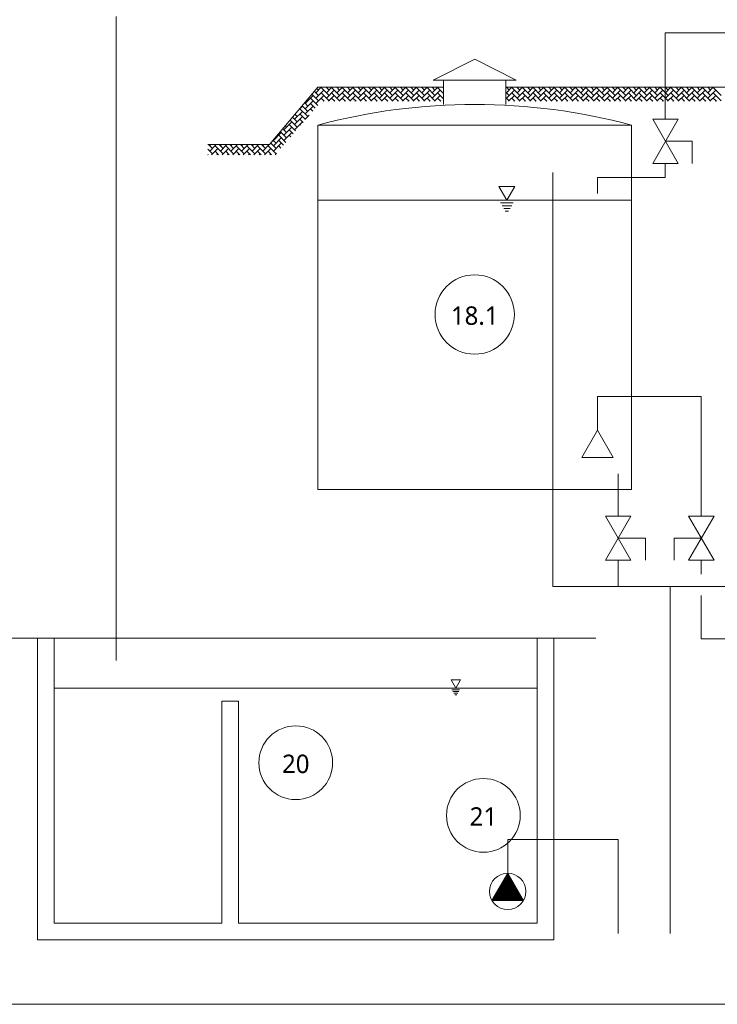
# Model space of a CAD drawing. Extents: x 8447392 to 8536225, y 5996969 to 6031026.
# Tile 29 of 37: x 8494993 to 8496884, y 6024298 to 6026968. Entities that reach past the tile are written whole.
import ezdxf
from ezdxf.enums import TextEntityAlignment as Align

# ---------------------------------------------------------------- set-up
doc = ezdxf.new("R2010")
doc.units = 0
doc.header["$MEASUREMENT"] = 0
doc.layers.add('a_armatura', color=7, linetype='CONTINUOUS', lineweight=5)
doc.styles.add('TrembuchetMS', font='trebuc.ttf')

msp = doc.modelspace()

# ---------------------------------------------------------------- linework, layer by layer
at = {"layer": 'a_armatura', "color": 250, "lineweight": 5, "true_color": 0x424242}
for p, q in [((8495254.53931, 6026976.34161), (8495254.53931, 6025230.6804)), ((8496743.22352, 6026932.28732), (8496743.22352, 6026697.99543)), ((8496743.22352, 6026932.28732), (8497090.0597, 6026932.28732)), ((8496226.51362, 6026860.13431), (8496114.01362, 6026803.88431)), ((8496226.51362, 6026860.13431), (8496339.01362, 6026803.88431)), ((8496114.01362, 6026803.88431), (8496339.01362, 6026803.88431)), ((8496142.13862, 6026737.67046), (8496142.13862, 6026803.88431)), ((8496310.88862, 6026737.67046), (8496310.88862, 6026803.88431)), ((8495795.49595, 6026769.38539), (8495810.30434, 6026784.19379)), ((8495795.49595, 6026755.01698), (8495817.04856, 6026776.5696)), ((8495802.68015, 6026776.56959), (8495798.29462, 6026780.95512)), ((8495831.41697, 6026762.20118), (8495809.86435, 6026783.7538)), ((8495831.41697, 6026776.56959), (8495823.79277, 6026784.19379)), ((8495824.23277, 6026783.7538), (8495824.67275, 6026784.19379)), ((8495824.23277, 6026769.38539), (8495839.04116, 6026784.19379)), ((8495824.23277, 6026755.01698), (8495845.78538, 6026776.5696)), ((8495860.15378, 6026762.20118), (8495838.60117, 6026783.7538)), ((8495860.15378, 6026776.56959), (8495852.52959, 6026784.19379)), ((8495852.96958, 6026783.7538), (8495853.40957, 6026784.19379)), ((8495852.96958, 6026769.38539), (8495867.77798, 6026784.19379)), ((8495852.96958, 6026755.01698), (8495874.5222, 6026776.5696)), ((8495888.8906, 6026762.20118), (8495867.33799, 6026783.7538)), ((8495888.8906, 6026776.56959), (8495881.26641, 6026784.19379)), ((8495881.7064, 6026783.7538), (8495882.14639, 6026784.19379)), ((8495881.7064, 6026769.38539), (8495896.5148, 6026784.19379)), ((8495881.7064, 6026755.01698), (8495903.25902, 6026776.5696)), ((8495917.62742, 6026762.20118), (8495896.07481, 6026783.7538)), ((8495917.62742, 6026776.56959), (8495910.00323, 6026784.19379)), ((8495910.44322, 6026783.7538), (8495910.88321, 6026784.19379)), ((8495910.44322, 6026769.38539), (8495925.25162, 6026784.19379)), ((8495910.44322, 6026755.01698), (8495931.99584, 6026776.5696)), ((8495946.36424, 6026762.20118), (8495924.81163, 6026783.7538)), ((8495946.36424, 6026776.56959), (8495938.74005, 6026784.19379)), ((8495939.18004, 6026783.7538), (8495939.62003, 6026784.19379)), ((8495939.18004, 6026769.38539), (8495953.98844, 6026784.19379)), ((8495939.18004, 6026755.01698), (8495960.73266, 6026776.5696)), ((8495975.10106, 6026762.20118), (8495953.54845, 6026783.7538)), ((8495975.10106, 6026776.56959), (8495967.47687, 6026784.19379)), ((8495967.91686, 6026783.7538), (8495968.35685, 6026784.19379)), ((8495967.91686, 6026769.38539), (8495982.72526, 6026784.19379)), ((8495967.91686, 6026755.01698), (8495989.46948, 6026776.5696)), ((8496003.83788, 6026762.20118), (8495982.28527, 6026783.7538)), ((8496003.83788, 6026776.56959), (8495996.21369, 6026784.19379)), ((8495996.65368, 6026783.7538), (8495997.09367, 6026784.19379)), ((8495996.65368, 6026769.38539), (8496011.46208, 6026784.19379)), ((8495996.65368, 6026755.01698), (8496018.2063, 6026776.5696)), ((8496032.5747, 6026762.20118), (8496011.02209, 6026783.7538)), ((8496032.5747, 6026776.56959), (8496024.95051, 6026784.19379)), ((8496025.3905, 6026783.7538), (8496025.83049, 6026784.19379)), ((8496025.3905, 6026769.38539), (8496040.1989, 6026784.19379)), ((8496025.3905, 6026755.01698), (8496046.94312, 6026776.5696)), ((8496061.31152, 6026762.20118), (8496039.75891, 6026783.7538)), ((8496061.31152, 6026776.56959), (8496053.68733, 6026784.19379)), ((8496054.12732, 6026783.7538), (8496054.56731, 6026784.19379)), ((8496054.12732, 6026769.38539), (8496068.93572, 6026784.19379)), ((8496054.12732, 6026755.01698), (8496075.67994, 6026776.5696)), ((8496090.04834, 6026762.20118), (8496068.49573, 6026783.7538)), ((8496090.04834, 6026776.56959), (8496082.42415, 6026784.19379)), ((8496082.86414, 6026783.7538), (8496083.30413, 6026784.19379)), ((8496082.86414, 6026769.38539), (8496097.67254, 6026784.19379)), ((8496082.86414, 6026755.01698), (8496104.41676, 6026776.5696)), ((8496118.78516, 6026762.20118), (8496097.23255, 6026783.7538)), ((8496118.78516, 6026776.56959), (8496111.16096, 6026784.19379)), ((8496111.60096, 6026783.7538), (8496112.04095, 6026784.19379)), ((8496111.60096, 6026769.38539), (8496126.40936, 6026784.19379)), ((8496111.60096, 6026755.01698), (8496133.15358, 6026776.5696)), ((8496142.13862, 6026767.58455), (8496125.96937, 6026783.7538)), ((8496142.13862, 6026781.95296), (8496139.89778, 6026784.19379)), ((8496140.33778, 6026783.7538), (8496140.77777, 6026784.19379)), ((8496319.9429, 6026776.56959), (8496312.3187, 6026784.19379)), ((8496312.7587, 6026783.7538), (8496313.19868, 6026784.19379)), ((8496312.7587, 6026769.38539), (8496327.56709, 6026784.19379)), ((8496312.7587, 6026755.01698), (8496334.31131, 6026776.5696)), ((8496348.67972, 6026762.20118), (8496327.1271, 6026783.7538)), ((8496348.67972, 6026776.56959), (8496341.05552, 6026784.19379)), ((8496341.49552, 6026783.7538), (8496341.9355, 6026784.19379)), ((8496341.49552, 6026769.38539), (8496356.30391, 6026784.19379)), ((8496341.49552, 6026755.01698), (8496363.04813, 6026776.5696)), ((8496377.41654, 6026762.20118), (8496355.86392, 6026783.7538)), ((8496377.41654, 6026776.56959), (8496369.79234, 6026784.19379)), ((8496370.23234, 6026783.7538), (8496370.67232, 6026784.19379)), ((8496370.23234, 6026769.38539), (8496385.04073, 6026784.19379)), ((8496370.23234, 6026755.01698), (8496391.78495, 6026776.5696)), ((8496406.15336, 6026762.20118), (8496384.60074, 6026783.7538)), ((8496406.15336, 6026776.56959), (8496398.52916, 6026784.19379)), ((8496398.96916, 6026783.7538), (8496399.40914, 6026784.19379)), ((8496398.96916, 6026769.38539), (8496413.77755, 6026784.19379)), ((8496398.96916, 6026755.01698), (8496420.52177, 6026776.5696)), ((8496434.89018, 6026762.20118), (8496413.33756, 6026783.7538)), ((8496434.89018, 6026776.56959), (8496427.26598, 6026784.19379)), ((8496427.70598, 6026783.7538), (8496428.14596, 6026784.19379)), ((8496427.70598, 6026769.38539), (8496442.51437, 6026784.19379)), ((8496427.70598, 6026755.01698), (8496449.25859, 6026776.5696)), ((8496463.627, 6026762.20118), (8496442.07438, 6026783.7538)), ((8496463.627, 6026776.56959), (8496456.0028, 6026784.19379)), ((8496456.4428, 6026783.7538), (8496456.88278, 6026784.19379)), ((8496456.4428, 6026769.38539), (8496471.25119, 6026784.19379)), ((8496456.4428, 6026755.01698), (8496477.99541, 6026776.5696)), ((8496492.36382, 6026762.20118), (8496470.8112, 6026783.7538)), ((8496492.36382, 6026776.56959), (8496484.73962, 6026784.19379)), ((8496485.17962, 6026783.7538), (8496485.6196, 6026784.19379)), ((8496485.17962, 6026769.38539), (8496499.98801, 6026784.19379)), ((8496485.17962, 6026755.01698), (8496506.73223, 6026776.5696)), ((8496521.10064, 6026762.20118), (8496499.54802, 6026783.7538)), ((8496521.10064, 6026776.56959), (8496513.47644, 6026784.19379)), ((8496513.91644, 6026783.7538), (8496514.35642, 6026784.19379)), ((8496513.91644, 6026769.38539), (8496528.72483, 6026784.19379)), ((8496513.91644, 6026755.01698), (8496535.46905, 6026776.5696)), ((8496549.83745, 6026762.20118), (8496528.28484, 6026783.7538)), ((8496549.83745, 6026776.56959), (8496542.21326, 6026784.19379)), ((8496542.65325, 6026783.7538), (8496543.09324, 6026784.19379)), ((8496542.65325, 6026769.38539), (8496557.46165, 6026784.19379)), ((8496542.65325, 6026755.01698), (8496564.20587, 6026776.5696)), ((8496578.57427, 6026762.20118), (8496557.02166, 6026783.7538)), ((8496578.57427, 6026776.56959), (8496570.95008, 6026784.19379)), ((8496571.39007, 6026783.7538), (8496571.83006, 6026784.19379)), ((8496571.39007, 6026769.38539), (8496586.19847, 6026784.19379)), ((8496571.39007, 6026755.01698), (8496592.94269, 6026776.5696)), ((8496607.31109, 6026762.20118), (8496585.75848, 6026783.7538)), ((8496607.31109, 6026776.56959), (8496599.6869, 6026784.19379)), ((8496600.12689, 6026783.7538), (8496600.56688, 6026784.19379)), ((8496600.12689, 6026769.38539), (8496614.93529, 6026784.19379)), ((8496600.12689, 6026755.01698), (8496621.67951, 6026776.5696)), ((8496636.04791, 6026762.20118), (8496614.4953, 6026783.7538)), ((8496636.04791, 6026776.56959), (8496628.42372, 6026784.19379)), ((8496628.86371, 6026783.7538), (8496629.3037, 6026784.19379)), ((8496628.86371, 6026769.38539), (8496643.67211, 6026784.19379)), ((8496628.86371, 6026755.01698), (8496650.41633, 6026776.5696)), ((8496664.78473, 6026762.20118), (8496643.23212, 6026783.7538)), ((8496664.78473, 6026776.56959), (8496657.16054, 6026784.19379)), ((8496657.60053, 6026783.7538), (8496658.04052, 6026784.19379)), ((8496657.60053, 6026769.38539), (8496672.40893, 6026784.19379)), ((8496657.60053, 6026755.01698), (8496679.15315, 6026776.5696)), ((8496693.52155, 6026762.20118), (8496671.96894, 6026783.7538)), ((8496693.52155, 6026776.56959), (8496685.89736, 6026784.19379)), ((8496686.33735, 6026783.7538), (8496686.77734, 6026784.19379)), ((8496686.33735, 6026769.38539), (8496701.14575, 6026784.19379)), ((8496686.33735, 6026755.01698), (8496707.88997, 6026776.5696)), ((8496722.25837, 6026762.20118), (8496700.70576, 6026783.7538)), ((8496722.25837, 6026776.56959), (8496714.63418, 6026784.19379)), ((8496715.07417, 6026783.7538), (8496715.51416, 6026784.19379)), ((8496715.07417, 6026769.38539), (8496729.88257, 6026784.19379)), ((8496715.07417, 6026755.01698), (8496736.62679, 6026776.5696)), ((8496750.99519, 6026762.20118), (8496729.44258, 6026783.7538)), ((8496750.99519, 6026776.56959), (8496743.371, 6026784.19379)), ((8496743.81099, 6026783.7538), (8496744.25098, 6026784.19379)), ((8496743.81099, 6026769.38539), (8496758.61939, 6026784.19379)), ((8496743.81099, 6026755.01698), (8496765.36361, 6026776.5696)), ((8496779.73201, 6026762.20118), (8496758.1794, 6026783.7538)), ((8496779.73201, 6026776.56959), (8496772.10782, 6026784.19379)), ((8496772.54781, 6026783.7538), (8496772.9878, 6026784.19379)), ((8496772.54781, 6026769.38539), (8496787.35621, 6026784.19379)), ((8496772.54781, 6026755.01698), (8496794.10043, 6026776.5696)), ((8496808.46883, 6026762.20118), (8496786.91622, 6026783.7538)), ((8496808.46883, 6026776.56959), (8496800.84463, 6026784.19379)), ((8496801.28463, 6026783.7538), (8496801.72462, 6026784.19379)), ((8496801.28463, 6026769.38539), (8496816.09303, 6026784.19379)), ((8496801.28463, 6026755.01698), (8496822.83725, 6026776.5696)), ((8496837.20565, 6026762.20118), (8496815.65304, 6026783.7538)), ((8496837.20565, 6026776.56959), (8496829.58145, 6026784.19379)), ((8496830.02145, 6026783.7538), (8496830.46144, 6026784.19379)), ((8496830.02145, 6026769.38539), (8496844.82985, 6026784.19379)), ((8496830.02145, 6026755.01698), (8496851.57407, 6026776.5696)), ((8496865.94247, 6026762.20118), (8496844.38986, 6026783.7538)), ((8496865.94247, 6026776.56959), (8496858.31827, 6026784.19379)), ((8496858.75827, 6026783.7538), (8496859.19826, 6026784.19379)), ((8496858.75827, 6026769.38539), (8496873.56667, 6026784.19379)), ((8496858.75827, 6026755.01698), (8496880.31088, 6026776.5696)), ((8496894.67929, 6026762.20118), (8496873.12668, 6026783.7538)), ((8495766.75913, 6026740.64857), (8495788.31174, 6026762.20119)), ((8495773.94333, 6026747.83277), (8495772.04652, 6026749.72958)), ((8495800.79478, 6026735.34973), (8495781.12753, 6026755.01698)), ((8495802.68015, 6026747.83277), (8495785.17057, 6026765.34235)), ((8495802.68015, 6026762.20118), (8495791.73259, 6026773.14874)), ((8495795.49595, 6026740.64857), (8495817.04856, 6026762.20119)), ((8495831.41697, 6026747.83277), (8495809.86435, 6026769.38539)), ((8495818.4887, 6026746.39263), (8495809.86435, 6026755.01698)), ((8495829.97682, 6026746.39263), (8495845.78538, 6026762.20119)), ((8495860.15378, 6026747.83277), (8495838.60117, 6026769.38539)), ((8495847.22552, 6026746.39263), (8495838.60117, 6026755.01698)), ((8495858.71364, 6026746.39263), (8495874.5222, 6026762.20119)), ((8495888.8906, 6026747.83277), (8495867.33799, 6026769.38539)), ((8495875.96234, 6026746.39263), (8495867.33799, 6026755.01698)), ((8495887.45046, 6026746.39263), (8495903.25902, 6026762.20119)), ((8495917.62742, 6026747.83277), (8495896.07481, 6026769.38539)), ((8495904.69916, 6026746.39263), (8495896.07481, 6026755.01698)), ((8495916.18728, 6026746.39263), (8495931.99584, 6026762.20119)), ((8495946.36424, 6026747.83277), (8495924.81163, 6026769.38539)), ((8495933.43598, 6026746.39263), (8495924.81163, 6026755.01698)), ((8495944.9241, 6026746.39263), (8495960.73266, 6026762.20119)), ((8495975.10106, 6026747.83277), (8495953.54845, 6026769.38539)), ((8495962.1728, 6026746.39263), (8495953.54845, 6026755.01698)), ((8495973.66092, 6026746.39263), (8495989.46948, 6026762.20119)), ((8496003.83788, 6026747.83277), (8495982.28527, 6026769.38539)), ((8495990.90962, 6026746.39263), (8495982.28527, 6026755.01698)), ((8496002.39774, 6026746.39263), (8496018.2063, 6026762.20119)), ((8496032.5747, 6026747.83277), (8496011.02209, 6026769.38539)), ((8496019.64644, 6026746.39263), (8496011.02209, 6026755.01698)), ((8496031.13456, 6026746.39263), (8496046.94312, 6026762.20119)), ((8496061.31152, 6026747.83277), (8496039.75891, 6026769.38539)), ((8496048.38326, 6026746.39263), (8496039.75891, 6026755.01698)), ((8496059.87138, 6026746.39263), (8496075.67994, 6026762.20119)), ((8496090.04834, 6026747.83277), (8496068.49573, 6026769.38539)), ((8496077.12008, 6026746.39263), (8496068.49573, 6026755.01698)), ((8496088.6082, 6026746.39263), (8496104.41676, 6026762.20119)), ((8496118.78516, 6026747.83277), (8496097.23255, 6026769.38539)), ((8496105.8569, 6026746.39263), (8496097.23255, 6026755.01698)), ((8496117.34502, 6026746.39263), (8496133.15358, 6026762.20119)), ((8496142.13862, 6026753.21614), (8496125.96937, 6026769.38539)), ((8496134.59372, 6026746.39263), (8496125.96937, 6026755.01698)), ((8496140.33778, 6026769.38539), (8496142.13862, 6026771.18623)), ((8496140.33778, 6026755.01698), (8496142.13862, 6026756.81782)), ((8496319.9429, 6026762.20118), (8496310.88862, 6026771.25547)), ((8496319.9429, 6026747.83277), (8496310.88862, 6026756.88706)), ((8496318.50275, 6026746.39263), (8496334.31131, 6026762.20119)), ((8496348.67972, 6026747.83277), (8496327.1271, 6026769.38539)), ((8496335.75145, 6026746.39263), (8496327.1271, 6026755.01698)), ((8496347.23957, 6026746.39263), (8496363.04813, 6026762.20119)), ((8496377.41654, 6026747.83277), (8496355.86392, 6026769.38539)), ((8496364.48827, 6026746.39263), (8496355.86392, 6026755.01698)), ((8496375.97639, 6026746.39263), (8496391.78495, 6026762.20119)), ((8496406.15336, 6026747.83277), (8496384.60074, 6026769.38539)), ((8496393.22509, 6026746.39263), (8496384.60074, 6026755.01698)), ((8496404.71321, 6026746.39263), (8496420.52177, 6026762.20119)), ((8496434.89018, 6026747.83277), (8496413.33756, 6026769.38539)), ((8496421.96191, 6026746.39263), (8496413.33756, 6026755.01698)), ((8496433.45003, 6026746.39263), (8496449.25859, 6026762.20119)), ((8496463.627, 6026747.83277), (8496442.07438, 6026769.38539)), ((8496450.69873, 6026746.39263), (8496442.07438, 6026755.01698)), ((8496462.18685, 6026746.39263), (8496477.99541, 6026762.20119)), ((8496492.36382, 6026747.83277), (8496470.8112, 6026769.38539)), ((8496479.43555, 6026746.39263), (8496470.8112, 6026755.01698)), ((8496490.92367, 6026746.39263), (8496506.73223, 6026762.20119)), ((8496521.10064, 6026747.83277), (8496499.54802, 6026769.38539)), ((8496508.17237, 6026746.39263), (8496499.54802, 6026755.01698)), ((8496519.66049, 6026746.39263), (8496535.46905, 6026762.20119)), ((8496549.83745, 6026747.83277), (8496528.28484, 6026769.38539)), ((8496536.90919, 6026746.39263), (8496528.28484, 6026755.01698)), ((8496548.39731, 6026746.39263), (8496564.20587, 6026762.20119)), ((8496578.57427, 6026747.83277), (8496557.02166, 6026769.38539)), ((8496565.64601, 6026746.39263), (8496557.02166, 6026755.01698)), ((8496577.13413, 6026746.39263), (8496592.94269, 6026762.20119)), ((8496607.31109, 6026747.83277), (8496585.75848, 6026769.38539)), ((8496594.38283, 6026746.39263), (8496585.75848, 6026755.01698)), ((8496605.87095, 6026746.39263), (8496621.67951, 6026762.20119)), ((8496636.04791, 6026747.83277), (8496614.4953, 6026769.38539)), ((8496623.11965, 6026746.39263), (8496614.4953, 6026755.01698)), ((8496634.60777, 6026746.39263), (8496650.41633, 6026762.20119)), ((8496664.78473, 6026747.83277), (8496643.23212, 6026769.38539)), ((8496651.85647, 6026746.39263), (8496643.23212, 6026755.01698)), ((8496663.34459, 6026746.39263), (8496679.15315, 6026762.20119)), ((8496693.52155, 6026747.83277), (8496671.96894, 6026769.38539)), ((8496680.59329, 6026746.39263), (8496671.96894, 6026755.01698)), ((8496692.08141, 6026746.39263), (8496707.88997, 6026762.20119)), ((8496722.25837, 6026747.83277), (8496700.70576, 6026769.38539)), ((8496709.33011, 6026746.39263), (8496700.70576, 6026755.01698)), ((8496720.81823, 6026746.39263), (8496736.62679, 6026762.20119)), ((8496750.99519, 6026747.83277), (8496729.44258, 6026769.38539)), ((8496738.06693, 6026746.39263), (8496729.44258, 6026755.01698)), ((8496749.55505, 6026746.39263), (8496765.36361, 6026762.20119)), ((8496779.73201, 6026747.83277), (8496758.1794, 6026769.38539)), ((8496766.80375, 6026746.39263), (8496758.1794, 6026755.01698)), ((8496778.29187, 6026746.39263), (8496794.10043, 6026762.20119)), ((8496808.46883, 6026747.83277), (8496786.91622, 6026769.38539)), ((8496795.54057, 6026746.39263), (8496786.91622, 6026755.01698)), ((8496807.02869, 6026746.39263), (8496822.83725, 6026762.20119)), ((8496837.20565, 6026747.83277), (8496815.65304, 6026769.38539)), ((8496824.27739, 6026746.39263), (8496815.65304, 6026755.01698)), ((8496835.76551, 6026746.39263), (8496851.57407, 6026762.20119)), ((8496865.94247, 6026747.83277), (8496844.38986, 6026769.38539)), ((8496853.01421, 6026746.39263), (8496844.38986, 6026755.01698)), ((8496864.50233, 6026746.39263), (8496880.31088, 6026762.20119)), ((8496894.67929, 6026747.83277), (8496873.12668, 6026769.38539)), ((8496881.75103, 6026746.39263), (8496873.12668, 6026755.01698)), ((8495752.04127, 6026725.93072), (8495759.57492, 6026733.46437)), ((8495773.94333, 6026704.72754), (8495752.39071, 6026726.28016)), ((8495773.94333, 6026719.09595), (8495758.92247, 6026734.11681)), ((8495773.94333, 6026733.46436), (8495765.4845, 6026741.92319)), ((8495766.75913, 6026726.28016), (8495788.31174, 6026747.83278)), ((8495766.75913, 6026711.91175), (8495788.31174, 6026733.46437)), ((8495794.14948, 6026727.62662), (8495781.12753, 6026740.64857)), ((8495787.50418, 6026719.90351), (8495781.12753, 6026726.28016)), ((8495815.60841, 6026746.39263), (8495817.04856, 6026747.83278)), ((8495844.34523, 6026746.39263), (8495845.78538, 6026747.83278)), ((8495873.08205, 6026746.39263), (8495874.5222, 6026747.83278)), ((8495901.81887, 6026746.39263), (8495903.25902, 6026747.83278)), ((8495930.55569, 6026746.39263), (8495931.99584, 6026747.83278)), ((8495959.29251, 6026746.39263), (8495960.73266, 6026747.83278)), ((8495988.02933, 6026746.39263), (8495989.46948, 6026747.83278)), ((8496016.76615, 6026746.39263), (8496018.2063, 6026747.83278)), ((8496045.50297, 6026746.39263), (8496046.94312, 6026747.83278)), ((8496074.23979, 6026746.39263), (8496075.67994, 6026747.83278)), ((8496102.97661, 6026746.39263), (8496104.41676, 6026747.83278)), ((8496131.71343, 6026746.39263), (8496133.15358, 6026747.83278)), ((8496332.87116, 6026746.39263), (8496334.31131, 6026747.83278)), ((8496361.60798, 6026746.39263), (8496363.04813, 6026747.83278)), ((8496390.3448, 6026746.39263), (8496391.78495, 6026747.83278)), ((8496419.08162, 6026746.39263), (8496420.52177, 6026747.83278)), ((8496447.81844, 6026746.39263), (8496449.25859, 6026747.83278)), ((8496476.55526, 6026746.39263), (8496477.99541, 6026747.83278)), ((8496505.29208, 6026746.39263), (8496506.73223, 6026747.83278)), ((8496534.0289, 6026746.39263), (8496535.46905, 6026747.83278)), ((8496562.76572, 6026746.39263), (8496564.20587, 6026747.83278)), ((8496591.50254, 6026746.39263), (8496592.94269, 6026747.83278)), ((8496620.23936, 6026746.39263), (8496621.67951, 6026747.83278)), ((8496648.97618, 6026746.39263), (8496650.41633, 6026747.83278)), ((8496677.713, 6026746.39263), (8496679.15315, 6026747.83278)), ((8496706.44982, 6026746.39263), (8496707.88997, 6026747.83278)), ((8496735.18664, 6026746.39263), (8496736.62679, 6026747.83278)), ((8496763.92346, 6026746.39263), (8496765.36361, 6026747.83278)), ((8496792.66028, 6026746.39263), (8496794.10043, 6026747.83278)), ((8496821.3971, 6026746.39263), (8496822.83725, 6026747.83278)), ((8496850.13392, 6026746.39263), (8496851.57407, 6026747.83278)), ((8496878.87073, 6026746.39263), (8496880.31088, 6026747.83278)), ((8495745.20651, 6026690.35913), (8495732.67438, 6026702.89127)), ((8495738.02231, 6026697.54334), (8495759.57492, 6026719.09596)), ((8495738.02231, 6026683.17493), (8495759.57492, 6026704.72755)), ((8495745.20651, 6026704.72754), (8495739.2364, 6026710.69765)), ((8495767.56827, 6026696.73419), (8495752.39071, 6026711.91175)), ((8495760.92297, 6026689.01108), (8495752.39071, 6026697.54334)), ((8495766.75913, 6026697.54334), (8495777.54603, 6026708.33025)), ((8496778.52875, 6026697.99543), (8496709.24671, 6026577.99543)), ((8496778.52875, 6026697.99543), (8496709.24671, 6026697.99543)), ((8496709.24671, 6026697.99543), (8496778.52875, 6026577.99543)), ((8495716.46969, 6026661.62232), (8495706.42628, 6026671.66572)), ((8495709.28549, 6026668.80653), (8495730.8381, 6026690.35914)), ((8495709.28549, 6026654.43812), (8495730.8381, 6026675.99073)), ((8495716.46969, 6026675.99073), (8495712.9883, 6026679.47211)), ((8495740.98707, 6026665.84175), (8495723.65389, 6026683.17493)), ((8495745.20651, 6026675.99073), (8495726.11235, 6026695.08488)), ((8495738.02231, 6026668.80653), (8495759.57492, 6026690.35914)), ((8495754.27767, 6026681.28797), (8495752.39071, 6026683.17493)), ((8496651.66664, 6026681.9019), (8495801.36059, 6026681.9019)), ((8495801.36059, 6026681.9019), (8495801.36059, 6025693.55569)), ((8496651.66664, 6026681.9019), (8496651.66664, 6025693.55569)), ((8495680.54867, 6026640.06971), (8495702.10128, 6026661.62232)), ((8495680.54867, 6026625.7013), (8495702.10128, 6026647.25391)), ((8495687.73287, 6026647.25391), (8495686.74021, 6026648.24657)), ((8495714.40587, 6026634.94932), (8495694.91707, 6026654.43811)), ((8495716.46969, 6026647.25391), (8495699.86426, 6026663.85934)), ((8495709.28549, 6026640.06971), (8495730.8381, 6026661.62232)), ((8495734.34177, 6026658.11864), (8495723.65389, 6026668.80652)), ((8495727.69647, 6026650.39553), (8495723.65389, 6026654.43811)), ((8495515.31195, 6026604.14868), (8495502.5786, 6026616.88202)), ((8495515.31195, 6026618.51709), (8495504.9616, 6026628.86743)), ((8495508.12775, 6026625.7013), (8495511.29389, 6026628.86743)), ((8495508.12775, 6026611.33289), (8495525.6623, 6026628.86743)), ((8495512.79417, 6026601.6309), (8495529.68036, 6026618.51709)), ((8495544.04877, 6026604.14868), (8495522.49615, 6026625.70129)), ((8495544.04877, 6026618.51709), (8495533.69842, 6026628.86743)), ((8495536.86457, 6026625.7013), (8495540.03071, 6026628.86743)), ((8495536.86457, 6026611.33289), (8495554.39912, 6026628.86743)), ((8495541.53099, 6026601.6309), (8495558.41718, 6026618.51709)), ((8495572.78559, 6026604.14868), (8495551.23297, 6026625.70129)), ((8495572.78559, 6026618.51709), (8495562.43524, 6026628.86743)), ((8495565.60139, 6026625.7013), (8495568.76753, 6026628.86743)), ((8495565.60139, 6026611.33289), (8495583.13594, 6026628.86743)), ((8495570.26781, 6026601.6309), (8495587.154, 6026618.51709)), ((8495601.52241, 6026604.14868), (8495579.96979, 6026625.70129)), ((8495601.52241, 6026618.51709), (8495591.17206, 6026628.86743)), ((8495594.33821, 6026625.7013), (8495597.50435, 6026628.86743)), ((8495594.33821, 6026611.33289), (8495611.87276, 6026628.86743)), ((8495599.00463, 6026601.6309), (8495615.89082, 6026618.51709)), ((8495630.25923, 6026604.14868), (8495608.70661, 6026625.70129)), ((8495630.25923, 6026618.51709), (8495619.90888, 6026628.86743)), ((8495623.07503, 6026625.7013), (8495626.24117, 6026628.86743)), ((8495623.07503, 6026611.33289), (8495640.60958, 6026628.86743)), ((8495627.74145, 6026601.6309), (8495644.62764, 6026618.51709)), ((8495658.99605, 6026604.14868), (8495637.44343, 6026625.70129)), ((8495658.99605, 6026618.51709), (8495648.6457, 6026628.86743)), ((8495651.81185, 6026625.7013), (8495654.97799, 6026628.86743)), ((8495651.81185, 6026611.33289), (8495669.3464, 6026628.86743)), ((8495656.47827, 6026601.6309), (8495673.36446, 6026618.51709)), ((8495687.73287, 6026604.14868), (8495666.18025, 6026625.70129)), ((8495687.73287, 6026618.51709), (8495673.61616, 6026632.63379)), ((8495687.73287, 6026632.8855), (8495680.17818, 6026640.44018)), ((8495680.54867, 6026611.33289), (8495702.10128, 6026632.8855)), ((8495707.76057, 6026627.22621), (8495694.91707, 6026640.0697)), ((8495701.11526, 6026619.5031), (8495694.91707, 6026625.70129)), ((8496742.55932, 6026637.99543), (8496816.4395, 6026637.99543)), ((8496816.4395, 6026637.99543), (8496816.4395, 6026577.99543)), ((8495503.46132, 6026601.6309), (8495502.5786, 6026602.51362)), ((8495532.19814, 6026601.6309), (8495522.49615, 6026611.33288)), ((8495527.16258, 6026601.6309), (8495529.68036, 6026604.14868)), ((8495560.93496, 6026601.6309), (8495551.23297, 6026611.33288)), ((8495555.8994, 6026601.6309), (8495558.41718, 6026604.14868)), ((8495589.67178, 6026601.6309), (8495579.96979, 6026611.33288)), ((8495584.63622, 6026601.6309), (8495587.154, 6026604.14868)), ((8495618.4086, 6026601.6309), (8495608.70661, 6026611.33288)), ((8495613.37304, 6026601.6309), (8495615.89082, 6026604.14868)), ((8495647.14542, 6026601.6309), (8495637.44343, 6026611.33288)), ((8495642.10986, 6026601.6309), (8495644.62764, 6026604.14868)), ((8495675.88224, 6026601.6309), (8495666.18025, 6026611.33288)), ((8495670.84668, 6026601.6309), (8495673.36446, 6026604.14868)), ((8495685.21509, 6026601.6309), (8495688.95661, 6026605.37242)), ((8495801.36059, 6026600.16818), (8495801.36059, 6025693.55569)), ((8496778.52875, 6026577.99543), (8496709.24671, 6026577.99543)), ((8496743.22352, 6026540.16818), (8496743.22352, 6026577.99543)), ((8496438.72099, 6025431.37914), (8496438.72099, 6026553.45823)), ((8496559.4782, 6026540.16818), (8496559.4782, 6026496.2718)), ((8496743.22352, 6026540.16818), (8496559.4782, 6026540.16818)), ((8496292.11379, 6026515.78863), (8496335.41506, 6026515.78863)), ((8496313.76442, 6026478.28863), (8496292.11379, 6026515.78863)), ((8496313.76442, 6026478.28863), (8496335.41506, 6026515.78863)), ((8495801.36059, 6026478.28863), (8496651.66664, 6026478.28863)), ((8496296.44391, 6026470.78863), (8496331.08493, 6026470.78863)), ((8496300.77404, 6026463.28863), (8496326.7548, 6026463.28863)), ((8496305.10417, 6026455.78863), (8496322.42467, 6026455.78863)), ((8496309.43429, 6026448.28863), (8496318.09455, 6026448.28863)), ((8496559.4782, 6025854.44885), (8496559.4782, 6025946.32738)), ((8496559.4782, 6025946.32738), (8496840.65138, 6025946.32738)), ((8496840.65138, 6025622.00954), (8496840.65138, 6025946.32738)), ((8496559.4782, 6025854.44885), (8496516.78559, 6025780.50308)), ((8496602.17081, 6025780.50308), (8496559.4782, 6025854.44885)), ((8496516.78559, 6025780.50308), (8496602.17081, 6025780.50308)), ((8496615.50887, 6025622.00954), (8496615.50887, 6025736.71834)), ((8495801.36059, 6025693.55569), (8496651.66664, 6025693.55569)), ((8496580.86785, 6025622.00954), (8496650.14988, 6025502.00954)), ((8496580.86785, 6025622.00954), (8496650.14988, 6025622.00954)), ((8496650.14988, 6025622.00954), (8496580.86785, 6025502.00954)), ((8496875.9566, 6025622.00954), (8496806.67457, 6025502.00954)), ((8496875.9566, 6025622.00954), (8496806.67457, 6025622.00954)), ((8496806.67457, 6025622.00954), (8496875.9566, 6025502.00954)), ((8496615.50887, 6025562.00954), (8496689.38905, 6025562.00954)), ((8496689.38905, 6025562.00954), (8496689.38905, 6025502.00954)), ((8496841.31559, 6025562.00954), (8496767.4354, 6025562.00954)), ((8496767.4354, 6025562.00954), (8496767.4354, 6025502.00954)), ((8496580.86785, 6025502.00954), (8496650.14988, 6025502.00954)), ((8496615.50887, 6025431.35552), (8496615.50887, 6025502.00954)), ((8496875.9566, 6025502.00954), (8496806.67457, 6025502.00954)), ((8496840.65138, 6025464.18228), (8496840.65138, 6025502.00954)), ((8497394.56224, 6025431.33302), (8496438.72099, 6025431.29725)), ((8496756.71702, 6024490.35706), (8496756.71702, 6025431.30907)), ((8496840.65138, 6025289.40928), (8496840.65138, 6025406.78204)), ((8494925.35457, 6025290.70263), (8496554.53589, 6025290.70263)), ((8495041.20654, 6024472.84796), (8495041.20654, 6025290.70263)), ((8495086.20654, 6024517.84796), (8495086.20654, 6025290.70263)), ((8496396.30308, 6024517.84796), (8496396.30308, 6025290.70263)), ((8496441.30308, 6024472.84796), (8496441.30308, 6025290.70263)), ((8496840.65138, 6025289.40928), (8497955.7928, 6025289.40928)), ((8496162.33793, 6025178.20263), (8496188.31869, 6025178.20263)), ((8496175.32831, 6025155.70263), (8496162.33793, 6025178.20263)), ((8496175.32831, 6025155.70263), (8496188.31869, 6025178.20263)), ((8495584.71904, 6025155.70263), (8495086.20654, 6025155.70263)), ((8496396.30308, 6025155.70263), (8495585.59037, 6025155.70263)), ((8496188.31869, 6025155.70263), (8496162.33793, 6025155.70263)), ((8496185.72061, 6025151.20263), (8496164.936, 6025151.20263)), ((8496183.12254, 6025146.70263), (8496167.53408, 6025146.70263)), ((8496180.52446, 6025142.20263), (8496170.13215, 6025142.20263)), ((8496177.92638, 6025137.70263), (8496172.73023, 6025137.70263)), ((8495540.59037, 6025120.12913), (8495585.59037, 6025120.12913)), ((8495540.59037, 6024517.84796), (8495540.59037, 6025120.12913)), ((8495585.59037, 6024517.84796), (8495585.59037, 6025120.12913)), ((8496315.92134, 6024653.51783), (8496315.92134, 6024745.39637)), ((8496315.92134, 6024745.39637), (8496615.53815, 6024745.39637)), ((8496315.92134, 6024653.51783), (8496315.92134, 6024745.39637)), ((8496315.92134, 6024745.39637), (8496561.59448, 6024745.39637)), ((8496315.92134, 6024653.51783), (8496315.92134, 6024722.42673)), ((8496615.53815, 6024490.35706), (8496615.53815, 6024745.39637)), ((8496315.92134, 6024653.51783), (8496273.22873, 6024579.57206)), ((8496315.92134, 6024653.51783), (8496273.22873, 6024579.57206)), ((8496315.92134, 6024653.51783), (8496283.90188, 6024598.05851)), ((8496291.81997, 6024611.77303), (8496322.37928, 6024642.33235)), ((8496296.6496, 6024620.13819), (8496321.08519, 6024644.57379)), ((8496301.47923, 6024628.50336), (8496319.79109, 6024646.81522)), ((8496301.47923, 6024628.50336), (8496319.79109, 6024646.81522)), ((8496306.30886, 6024636.86852), (8496318.497, 6024649.05666)), ((8496340.06949, 6024611.69202), (8496309.45086, 6024642.31064)), ((8496335.23986, 6024620.05718), (8496310.74496, 6024644.55208)), ((8496311.13848, 6024645.23368), (8496317.2029, 6024651.2981)), ((8496330.41023, 6024628.42234), (8496312.03906, 6024646.79352)), ((8496325.5806, 6024636.78751), (8496313.33315, 6024649.03496)), ((8496320.75097, 6024645.15267), (8496314.62725, 6024651.27639)), ((8496358.61395, 6024579.57206), (8496315.92134, 6024653.51783)), ((8496358.61395, 6024579.57206), (8496315.92134, 6024653.51783)), ((8496347.9408, 6024598.05851), (8496315.92134, 6024653.51783)), ((8496273.76114, 6024579.57206), (8496327.55567, 6024633.36659)), ((8496277.29667, 6024579.57206), (8496328.84976, 6024631.12515)), ((8496277.33108, 6024586.67754), (8496326.26157, 6024635.60803)), ((8496280.8322, 6024579.57206), (8496330.14386, 6024628.88371)), ((8496282.16071, 6024595.0427), (8496324.96748, 6024637.84947)), ((8496284.36774, 6024579.57206), (8496331.43795, 6024626.64228)), ((8496286.99034, 6024603.40787), (8496323.67338, 6024640.09091)), ((8496287.90327, 6024579.57206), (8496332.73205, 6024624.40084)), ((8496287.90327, 6024579.57206), (8496332.73205, 6024624.40084)), ((8496291.43881, 6024579.57206), (8496334.02614, 6024622.1594)), ((8496329.76303, 6024579.57206), (8496293.92172, 6024615.41338)), ((8496294.97434, 6024579.57206), (8496335.32024, 6024619.91796)), ((8496333.29857, 6024579.57206), (8496295.21582, 6024617.65481)), ((8496336.8341, 6024579.57206), (8496296.50991, 6024619.89625)), ((8496340.36964, 6024579.57206), (8496297.80401, 6024622.13769)), ((8496298.50987, 6024579.57206), (8496336.61433, 6024617.67652)), ((8496343.90517, 6024579.57206), (8496299.0981, 6024624.37913)), ((8496347.4407, 6024579.57206), (8496300.3922, 6024626.62057)), ((8496350.97624, 6024579.57206), (8496301.68629, 6024628.86201)), ((8496302.04541, 6024579.57206), (8496337.90843, 6024615.43508)), ((8496354.51177, 6024579.57206), (8496302.98039, 6024631.10345)), ((8496354.51177, 6024579.57206), (8496302.98039, 6024631.10345)), ((8496358.04731, 6024579.57206), (8496304.27448, 6024633.34488)), ((8496354.55837, 6024586.59653), (8496305.56858, 6024635.58632)), ((8496349.72874, 6024594.96169), (8496306.86267, 6024637.82776)), ((8496344.89912, 6024603.32685), (8496308.15677, 6024640.0692)), ((8496287.33663, 6024579.57206), (8496278.39258, 6024588.51611)), ((8496290.87216, 6024579.57206), (8496279.68667, 6024590.75755)), ((8496294.40769, 6024579.57206), (8496280.98077, 6024592.99899)), ((8496297.94323, 6024579.57206), (8496282.27487, 6024595.24043)), ((8496301.47876, 6024579.57206), (8496283.56896, 6024597.48187)), ((8496305.0143, 6024579.57206), (8496284.86306, 6024599.7233)), ((8496308.54983, 6024579.57206), (8496286.15715, 6024601.96474)), ((8496312.08536, 6024579.57206), (8496287.45125, 6024604.20618)), ((8496315.6209, 6024579.57206), (8496288.74534, 6024606.44762)), ((8496319.15643, 6024579.57206), (8496290.03944, 6024608.68906)), ((8496319.15643, 6024579.57206), (8496290.03944, 6024608.68906)), ((8496322.69197, 6024579.57206), (8496291.33353, 6024610.9305)), ((8496326.2275, 6024579.57206), (8496292.62763, 6024613.17194)), ((8496305.58094, 6024579.57206), (8496339.20252, 6024613.19364)), ((8496309.11648, 6024579.57206), (8496340.49662, 6024610.9522)), ((8496312.65201, 6024579.57206), (8496341.79071, 6024608.71077)), ((8496316.18754, 6024579.57206), (8496343.08481, 6024606.46933)), ((8496319.72308, 6024579.57206), (8496344.3789, 6024604.22789)), ((8496323.25861, 6024579.57206), (8496345.673, 6024601.98645)), ((8496323.25861, 6024579.57206), (8496345.673, 6024601.98645)), ((8496326.79415, 6024579.57206), (8496346.96709, 6024599.74501)), ((8496330.32968, 6024579.57206), (8496348.26119, 6024597.50357)), ((8496333.86521, 6024579.57206), (8496349.55528, 6024595.26213)), ((8496337.40075, 6024579.57206), (8496350.84938, 6024593.0207)), ((8496340.93628, 6024579.57206), (8496352.14347, 6024590.77926)), ((8496344.47182, 6024579.57206), (8496353.43757, 6024588.53782)), ((8496273.22873, 6024579.57206), (8496358.61395, 6024579.57206)), ((8496273.22873, 6024579.57206), (8496358.61395, 6024579.57206)), ((8496276.73003, 6024579.57206), (8496274.51029, 6024581.7918)), ((8496280.26556, 6024579.57206), (8496275.80439, 6024584.03323)), ((8496283.80109, 6024579.57206), (8496277.09848, 6024586.27467)), ((8496283.80109, 6024579.57206), (8496277.09848, 6024586.27467)), ((8496348.00735, 6024579.57206), (8496354.73167, 6024586.29638)), ((8496351.54288, 6024579.57206), (8496356.02576, 6024584.05494)), ((8496355.07842, 6024579.57206), (8496357.31986, 6024581.8135)), ((8495086.20654, 6024517.84796), (8495540.59037, 6024517.84796)), ((8496396.30308, 6024517.84796), (8495585.59037, 6024517.84796)), ((8495585.59037, 6024517.84796), (8495896.91925, 6024517.84796)), ((8496441.30308, 6024472.84796), (8495041.20654, 6024472.84796))]:
    msp.add_line(p, q, dxfattribs=at)
for points in [[(8493952.82597, 6027886.9715), (8492174.48018, 6027886.9715), (8492174.48018, 6024298.32142), (8501121.47424, 6024298.32142), (8501121.47424, 6026717.21868), (8500904.30387, 6026717.21868)], [(8495502.5786, 6026628.86743), (8495670.45017, 6026628.86743), (8495801.01703, 6026784.19379), (8496142.13862, 6026784.19379)], [(8496310.88862, 6026784.19379), (8497522.39461, 6026784.19379)]]:
    msp.add_lwpolyline(points, dxfattribs=at)
for centre, radius in [((8496226.51362, 6026168.33859), 107.60486), ((8495741.25481, 6024953.20263), 100), ((8496250.11074, 6024810.41073), 100), ((8496315.92134, 6024604.22065), 49.29718), ((8496315.92134, 6024604.22065), 49.29718)]:
    msp.add_circle(centre, radius, dxfattribs=at)
msp.add_arc((8496226.51362, 6025089.20386), 1648.4666, 75.05402291, 104.94597709, dxfattribs=at)
msp.add_arc((8496226.51362, 6025089.20386), 1648.4666, 75.05402291, 104.94597709, dxfattribs=at)

# ---------------------------------------------------------------- texts
at = {"layer": 'a_armatura', "color": 250, "lineweight": 5, "true_color": 0x424242, "style": 'TrembuchetMS'}
for s, p in [('18.1', (8496226.51362, 6026140.33859)), ('20', (8495741.25481, 6024925.20263)), ('21', (8496250.11074, 6024782.41073))]:
    msp.add_text(s, height=50, dxfattribs=at).set_placement(p, align=Align.CENTER)

doc.saveas('drawing.dxf')
